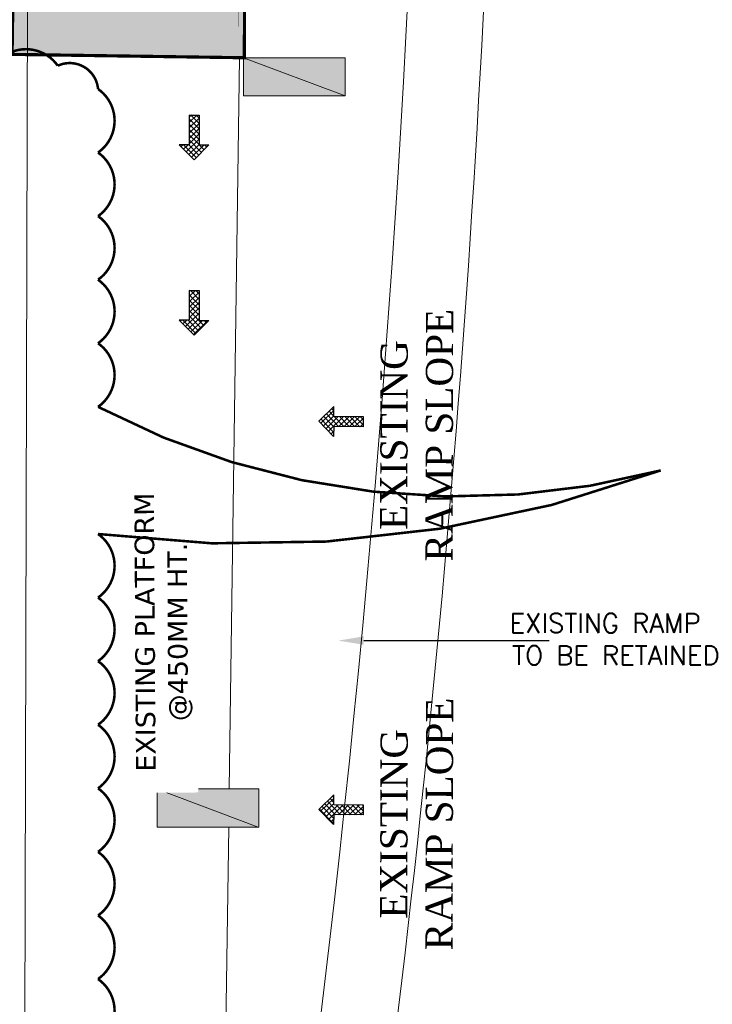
# Model space of a CAD drawing. Header units: millimetres. Extents: x 52937 to 262245, y 6619 to 63681.
# Tile 42 of 56: x 93421 to 98873, y 16546 to 24290. Entities that reach past the tile are written whole.
import ezdxf

# ---------------------------------------------------------------- set-up
doc = ezdxf.new("R2010")
doc.units = ezdxf.units.MM
for name, color, linetype, lineweight in [('ACP', 8, 'Continuous', 15), ('COLUMN', 8, 'Continuous', 0), ('COUNTERS', 8, 'Continuous', 18), ('HATCH', 8, 'Continuous', 5), ('RAILING', 8, 'Continuous', 9), ('TEXT', 8, 'Continuous', 5)]:
    doc.layers.add(name, color=color, linetype=linetype, lineweight=lineweight)
doc.layers.add('ARROWS', color=6, linetype='Continuous')
doc.layers.add('CLOUD-REVISIONS', color=8, linetype='Continuous')
doc.styles.add('ARIAL', font='romans.shx', dxfattribs={"width": 0.8})
doc.styles.add('ATTR', font='times.ttf', dxfattribs={"height": 15})

# ---------------------------------------------------------------- blocks, each defined once
blk = doc.blocks.new('STAFF')
at = {"layer": 'ARROWS'}
h = blk.add_hatch(dxfattribs=at)
h.set_pattern_fill('ANSI37', color=256, scale=50, style=0)
h.set_pattern_definition([(45, (853233.83, -315675.63), (-112.253, 112.253), []), (135, (853233.83, -315675.63), (-112.253, -112.253), [])])
h.paths.add_polyline_path([(849552, -319261), (849972, -319261), (849972, -320521), (850392, -320521), (850392, -319261), (850812, -319261), (850182, -318631)])
for p, q in [((849552, -319261), (850182, -318631)), ((850812, -319261), (850182, -318631)), ((849972, -319261), (849552, -319261)), ((849972, -320521), (849972, -319261)), ((850392, -320521), (850392, -319261)), ((850392, -319261), (850812, -319261)), ((849972, -320521), (850392, -320521))]:
    blk.add_line(p, q, dxfattribs=at)

msp = doc.modelspace()

# ---------------------------------------------------------------- hatches: boundary and pattern name
at = {"layer": 'COLUMN'}
for points in [[(95183.7, 23690.4), (95183.7, 23990.4), (95983.7, 23990.4), (95983.7, 23690.4)], [(94504.2, 17940.4), (94504.2, 18240.4), (95304.2, 18240.4), (95304.2, 17940.4)]]:
    msp.add_hatch(color=256, dxfattribs=at).paths.add_polyline_path(points)
at = {"layer": 'HATCH'}
h = msp.add_hatch(color=256, dxfattribs=at)
h.dxf.hatch_style = 1
h.paths.add_polyline_path([(95188.7, 23990.4), (93361.3, 24016.8), (93433.4, 29739.8), (93488.4, 29739.8), (95228.6, 29739.8), (95238.6, 29736.1)])

# ---------------------------------------------------------------- linework, layer by layer
at = {"layer": 'ACP', "ltscale": 300}
msp.add_arc((-16616.5, 30102.8), 113832.9, 351.068438, 5.056296, dxfattribs=at)
at = {"layer": 'ARROWS'}
msp.add_lwpolyline([(96129.2, 19406.5), (97587.2, 19406.5)], dxfattribs=at)
msp.add_solid([(96129.2, 19373.2), (95929.2, 19406.5), (96129.2, 19439.9)], dxfattribs=at)
at = {"layer": 'COLUMN'}
for p, q in [((95183.7, 23990.4), (95983.7, 23690.4)), ((94497.7, 18240.4), (95297.7, 17940.4))]:
    msp.add_line(p, q, dxfattribs=at)
at = {"layer": 'COLUMN', "const_width": 25}
msp.add_lwpolyline([(95188.7, 23990.4), (93361.3, 24016.8), (93428.3, 28646.5), (93447.2, 29739.8), (95223.6, 29739.8), (95223.6, 29739.8)], close=True, dxfattribs=at)
at = {"layer": 'COLUMN'}
for points in [[(95183.7, 23690.4), (95183.7, 23990.4), (95983.7, 23990.4), (95983.7, 23690.4)], [(94504.2, 17940.4), (94504.2, 18240.4), (95304.2, 18240.4), (95304.2, 17940.4)]]:
    msp.add_lwpolyline(points, close=True, dxfattribs=at)
at = {"layer": 'COUNTERS'}
msp.add_line((93511.1, 35235.4), (93451.3, 12444.7), dxfattribs=at)
at = {"layer": 'COUNTERS', "ltscale": 600}
for p, q in [((95152.3, 23990.7), (95071, 18240.4)), ((95066.7, 17940.4), (94988.8, 12429.7))]:
    msp.add_line(p, q, dxfattribs=at)
at = {"layer": 'HATCH', "ltscale": 2000}
msp.add_arc((-16604.8, 30101.8), 113221.1, 351.020284, 2.598755, dxfattribs=at)
at = {"layer": 'RAILING', "const_width": 1}
for points in [[(93446.4, 29739.8), (95223.6, 29739.8), (95188.6, 23990.8)], [(93446.4, 29739.8), (95239, 29739.8), (95188.6, 23990.4)], [(93446.4, 29689.8), (95173.3, 29689.8), (95138.6, 23991.1)]]:
    msp.add_lwpolyline(points, dxfattribs=at)

# ---------------------------------------------------------------- block references
at = {"yscale": 0.1857422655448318, "zscale": 0.1857422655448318}
for p, xscale, rotation in [((-63449.1, -35113.8, 0), -0.1857422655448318, 179.6806557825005), ((-63449.1, -36493.8, 0), -0.1857422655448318, 179.6806557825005), ((34791.8, -136096.8, -2910.6), 0.1857422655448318, 89.34517845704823), ((34791.8, -139150.2, -2910.6), 0.1857422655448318, 89.34517845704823)]:
    msp.add_blockref('STAFF', p, dxfattribs=dict(at, xscale=xscale, rotation=rotation))

# ---------------------------------------------------------------- texts
at = {"layer": 'TEXT', "style": 'ARIAL'}
for s, p in [('EXISTING RAMP', (97276.8, 19468.5)), ('TO BE RETAINED', (97297, 19215.3))]:
    msp.add_text(s, height=150, rotation=360, dxfattribs=at).set_placement(p)
at = {"layer": 'TEXT', "char_height": 214.312, "attachment_point": 2, "rotation": 89.83686, "style": 'ATTR'}
for insert, width in [((96259.2, 21023.2), 2130.487), ((96259.1, 17965.9), 2122.564)]:
    msp.add_mtext('{\\C7;EXISTING RAMP SLOPE}', dxfattribs=dict(at, insert=insert, width=width))

# ---------------------------------------------------------------- next in the draw order: texts
at = {"layer": 'TEXT', "insert": (94329.7, 19472.6), "char_height": 154.305, "width": 2373.323, "attachment_point": 2, "rotation": 90.36122, "style": 'ARIAL', "bg_fill": 2}
msp.add_mtext('\\pxqc;{\\fVerdana|b0|i0|c0|p34;\\W1;EXISTING PLATFORM \\P@450MM HT.}', dxfattribs=at)

# ---------------------------------------------------------------- next in the draw order: linework, layer by layer
at = {"layer": 'CLOUD-REVISIONS', "const_width": 20}
msp.add_lwpolyline([(90220.7, 23927.6, -0.520567), (90720.7, 23927.6, -0.520567), (91220.7, 23927.6, -0.520567), (91720.7, 23927.6, -0.520567), (92220.7, 23927.6, -0.520567), (92720.7, 23927.6, -0.520567), (93220.7, 23927.6, -0.520567), (93720.7, 23927.6, -0.520567), (94037.7, 23744.7, -0.520567), (94037.7, 23244.7, -0.520567), (94037.7, 22744.7, -0.520567), (94037.7, 22244.7, -0.520567), (94037.7, 21744.7, -0.520567), (94037.7, 21244.7, 0.188277), (98466.8, 20744.7, -0.121776), (94037.7, 20244.7, -0.520567), (94037.7, 19744.7, -0.520567), (94037.7, 19244.7, -0.520567), (94037.7, 18744.7, -0.520567), (94037.7, 18244.7, -0.520567), (94037.7, 17744.7, -0.520567), (94037.7, 17244.7, -0.520567), (94037.7, 16744.7, -0.520567), (94037.7, 16244.7, -0.520567)], format="xyb", dxfattribs=at)

doc.saveas('drawing.dxf')
